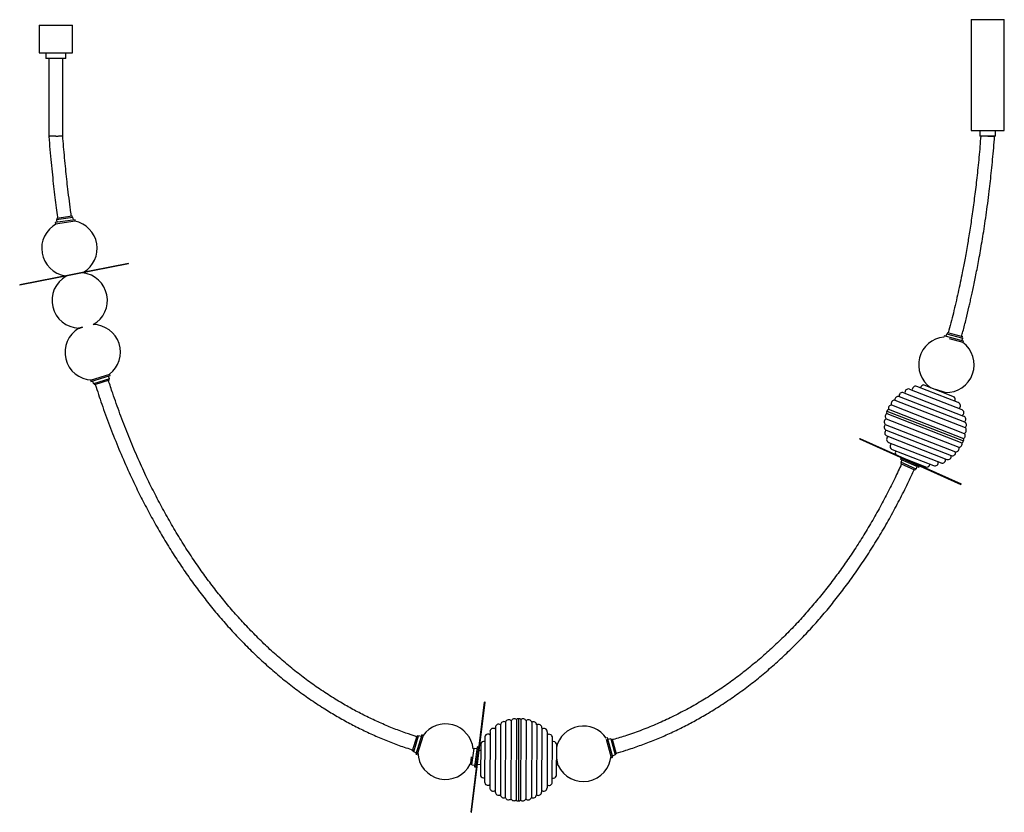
# Paper-space layout '_Normal a' of a CAD drawing. Header units: millimetres. Extents: x -917 to 858, y -805 to 625.
import ezdxf

# ---------------------------------------------------------------- set-up
doc = ezdxf.new("R2010")
doc.units = ezdxf.units.MM

psp = doc.layouts.new('_Normal a')

# ---------------------------------------------------------------- linework, layer by layer
at = {"color": 7, "linetype": 'Continuous', "lineweight": 25}
for p, q in [((797.9, 624.9), (797.9, 424.9)), ((797.9, 624.9), (857.9, 624.9)), ((857.9, 424.9), (857.9, 624.9)), ((-882.1, 614.9), (-882.1, 564.9)), ((-882.1, 614.9), (-822.1, 614.9)), ((-822.1, 564.9), (-822.1, 614.9)), ((-882.1, 564.9), (-822.1, 564.9)), ((-869.9, 564.9), (-869.9, 554.9)), ((-834.3, 554.9), (-869.9, 554.9)), ((-864.6, 554.9), (-864.6, 414.4)), ((-839.6, 415.3), (-839.6, 554.9)), ((-834.3, 554.9), (-834.3, 564.9)), ((797.9, 424.9), (857.9, 424.9)), ((813.5, 424.9), (813.5, 414.9)), ((842.3, 414.9), (813.5, 414.9)), ((840.4, 414.4), (840.4, 414.9)), ((842.3, 414.9), (842.3, 424.9)), ((-850.9, 264.2), (-821.2, 268.5)), ((-850.2, 266.8), (-822.6, 270.8)), ((-850.2, 266.8), (-849.9, 264.3)), ((-822.2, 268.4), (-822.6, 270.8)), ((-820.5, 263.6), (-821.2, 268.5)), ((-817.3, 264), (-853.3, 258.8)), ((-853.3, 258.8), (-852.9, 256.3)), ((-817, 261.6), (-852.9, 256.3)), ((-850.9, 264.2), (-850.2, 259.3)), ((-817, 261.6), (-817.3, 264)), ((-721, 185.3), (-917.2, 146.8)), ((-720.8, 184.3), (-917, 145.9)), ((-720.8, 184.3), (-721, 185.3)), ((-917.2, 146.8), (-917, 145.9)), ((-804.2, 70), (-810.8, 68.5)), ((-810.8, 68.1), (-804.2, 70)), ((-810.1, 68.7), (-810, 68.4)), ((749.5, 54.4), (748.9, 52.2)), ((784.6, 44.9), (749.5, 54.4)), ((753.9, 58.4), (752.6, 53.6)), ((753.9, 58.4), (782.9, 50.6)), ((755.5, 60.6), (754.9, 58.2)), ((755.5, 60.6), (782.5, 53.3)), ((781.9, 50.9), (782.5, 53.3)), ((784, 42.5), (759.1, 49.3)), ((781.6, 45.8), (782.9, 50.6)), ((784, 42.5), (784.6, 44.9)), ((-789.5, -25.6), (-754.8, -14.6)), ((-788.7, -28), (-754, -17)), ((-754, -17), (-754.8, -14.6)), ((-789.5, -25.6), (-788.7, -28)), ((-785.7, -27), (-784.2, -31.8)), ((-755.6, -22.7), (-784.2, -31.8)), ((-783.2, -31.5), (-782.4, -33.8)), ((-755.8, -25.4), (-782.4, -33.8)), ((-755.6, -22.7), (-757.1, -18)), ((-755.8, -25.4), (-756.5, -23)), ((712.9, -34), (767.3, -55.2)), ((676.5, -48.1), (784.6, -90.3)), ((686.9, -41.7), (781.3, -78.5)), ((775, -65.8), (700.1, -36.6)), ((751.4, -47.6), (734.5, -42.4)), ((750.2, -48.6), (750.7, -47.3)), ((654.5, -70.1), (785.8, -121.3)), ((660.5, -61.3), (787.3, -110.8)), ((668.4, -54.9), (785.9, -100.7)), ((646.2, -81.2), (784.4, -135.1)), ((646.2, -85.5), (781.5, -138.3)), ((649.2, -77.9), (784.4, -130.7)), ((643.3, -105.4), (770.1, -154.9)), ((644.8, -94.9), (776.1, -146.2)), ((644.8, -115.5), (762.2, -161.4)), ((597.6, -130.5), (597.1, -131.4)), ((597.1, -131.4), (779.5, -213.5)), ((597.6, -130.5), (779.9, -212.6)), ((646.1, -126), (754.2, -168.2)), ((649.4, -137.7), (743.8, -174.6)), ((655.7, -150.4), (730.5, -179.6)), ((671.6, -165.3), (670.6, -167.6)), ((670.6, -167.6), (703.7, -182.5)), ((672.4, -173.8), (671.3, -176.1)), ((696.8, -187.6), (671.3, -176.1)), ((673.5, -168.9), (671.4, -173.4)), ((698.8, -185.8), (671.4, -173.4)), ((671.6, -165.3), (704.8, -180.3)), ((676.9, -167.3), (676.8, -167.6)), ((678.1, -166.8), (717.8, -182.3)), ((700.1, -176.7), (700.6, -175.5)), ((696.8, -187.6), (697.8, -185.4)), ((698.8, -185.8), (700.8, -181.2)), ((699.5, -177.9), (699.6, -177.6)), ((703.7, -182.5), (704.8, -180.3)), ((779.5, -213.5), (779.9, -212.6)), ((-103.4, -804.8), (-79.2, -606.2)), ((-102.4, -804.9), (-78.2, -606.4)), ((-78.2, -606.4), (-79.2, -606.2)), ((-21.7, -637.5), (-22.2, -782.7)), ((-17.7, -636), (-18.2, -784.3)), ((-13.6, -637.6), (-14.1, -782.7)), ((-59.6, -652), (-59.9, -768)), ((-50.3, -647), (-50.7, -773.1)), ((-41.4, -642), (-41.8, -778.1)), ((-31, -639.6), (-31.5, -780.6)), ((-4.3, -639.7), (-4.8, -780.7)), ((6, -642.2), (5.5, -778.3)), ((14.8, -647.2), (14.4, -773.3)), ((24.1, -652.3), (23.7, -768.3)), ((-209, -694), (-200.8, -667.2)), ((-206.9, -695.7), (-198.1, -667)), ((-192.4, -665.4), (-203.1, -700.2)), ((-198.4, -668), (-200.8, -667.2)), ((-190, -666.1), (-200.7, -700.9)), ((-193.4, -668.4), (-198.1, -667)), ((-190, -666.1), (-192.4, -665.4)), ((-78.9, -669.8), (-79.1, -750.1)), ((-69.3, -659.3), (-69.6, -760.6)), ((33.8, -659.7), (33.5, -761)), ((43, -750.5), (43.3, -670.2)), ((142.7, -670.6), (140.4, -671.3)), ((149.8, -706.4), (140.9, -673.5)), ((152.2, -705.7), (142.7, -670.6)), ((148.4, -672.4), (143.5, -673.7)), ((148.4, -672.4), (156.2, -701.3)), ((151, -672.7), (148.6, -673.4)), ((151, -672.7), (158.4, -699.7)), ((-101.8, -719.3), (-97.9, -689.5)), ((-98, -690.6), (-99.8, -690.3)), ((-92.9, -690.2), (-97.9, -689.5)), ((-92.5, -687), (-97.2, -723.1)), ((-90.1, -687.4), (-94.7, -723.4)), ((-90.1, -687.4), (-92.5, -687)), ((-86, -680.7), (-86.2, -739.1)), ((50.3, -681.2), (50.2, -739.6)), ((144.3, -676), (144, -676.1)), ((-209, -694), (-206.6, -694.7)), ((-206.9, -695.7), (-202.1, -697.1)), ((-203.1, -700.2), (-200.7, -700.9)), ((-199.5, -697.2), (-199.3, -696.5)), ((-103, -709.3), (-104.9, -718.2)), ((-104.1, -717.9), (-102.4, -704.6)), ((-89.8, -693), (-90.8, -692.9)), ((-86, -693.4), (-88.8, -693.1)), ((53.7, -720.6), (51.3, -707.4)), ((148.3, -700.9), (148.5, -700.8)), ((149.8, -706.4), (152.2, -705.7)), ((151.4, -702.7), (156.2, -701.3)), ((156, -700.4), (158.4, -699.7)), ((-104.5, -716.3), (-103.9, -716.4)), ((-104.1, -717.9), (-101.6, -718.3)), ((-101.8, -719.3), (-96.8, -719.9)), ((-97.2, -723.1), (-94.7, -723.4)), ((-94, -717.6), (-92.8, -717.8)), ((-91.8, -717.9), (-86.1, -718.6)), ((50.2, -719.1), (53.4, -718.7)), ((-103.4, -804.8), (-102.4, -804.9))]:
    psp.add_line(p, q, dxfattribs=at)
for centre, radius, start, end in [((-827.6, 212.4), 50, 117.8696, 261.5758), ((-827.6, 212.4), 50, 300.5767, 78.694), ((-809.1, 118.5), 50, 119.0048, 268.0994), ((-809.1, 118.5), 50, 299.4235, 83.1478), ((-785.6, 25), 50, 307.4667, 88.8764), ((-785.6, 25), 50, 120.2505, 267.6036), ((753.5, 2.4), 50, 95.2633, 235.4129), ((753.5, 2.4), 50, 267.603, 53.8983), ((712.9, -40), 6, 89.5393, 173.3909), ((674.3, -53.7), 6, 68.6773, 191.7191), ((684.7, -47.2), 5.94, 68.6773, 198.4983), ((697.9, -42.2), 6, 68.6773, 194.5299), ((655.1, -76.2), 6.16, 95.2812, 196.4945), ((660.4, -67.7), 6.36, 88.9497, 201.7847), ((666.5, -60.6), 6, 71.0111, 187.5974), ((763.3, -59.7), 6, 323.9637, 47.8154), ((772.8, -71.4), 6, 302.8247, 68.6773), ((649.4, -90.8), 6.16, 120.8601, 222.0735), ((651.8, -83.3), 6, 158.6846, 201.3395), ((651.8, -83.3), 6, 116.0151, 158.6701), ((779.1, -84), 5.94, 298.8564, 68.6773), ((647.6, -100.7), 6.36, 115.57, 228.405), ((647.2, -110), 6, 129.7573, 246.3436), ((782.4, -95.8), 6, 305.6356, 68.6773), ((783.5, -106.2), 6, 309.7573, 66.3436), ((648.3, -120.4), 6, 125.6356, 248.6773), ((781.3, -125.4), 6.16, 300.8601, 42.0735), ((783.1, -115.6), 6.36, 295.57, 48.405), ((651.6, -132.2), 5.94, 118.8564, 248.6773), ((657.9, -144.8), 6, 122.8247, 248.6773), ((775.6, -140.1), 6.16, 275.2812, 16.4945), ((778.8, -132.9), 6, 296.0151, 338.6701), ((778.8, -132.9), 6, 338.6846, 21.3395), ((667.4, -156.6), 6, 143.9637, 210.5706), ((764.2, -155.7), 6, 251.0111, 7.5974), ((770.2, -148.5), 6.36, 268.9497, 21.7847), ((717.8, -176.3), 6, 269.5393, 353.3909), ((732.7, -174), 6, 248.6773, 14.5299), ((745.9, -169), 5.94, 248.6773, 18.4983), ((756.3, -162.6), 6, 248.6773, 11.7191), ((-35.4, -644.3), 6.36, 46.7083, 159.5433), ((-25.5, -642.4), 6.16, 51.9984, 153.2118), ((-17.7, -642), 6, 89.8229, 132.4778), ((-17.7, -642), 6, 47.1534, 89.8084), ((-9.9, -642.5), 6.16, 26.4195, 127.6328), ((0, -644.4), 6.36, 20.088, 132.923), ((-149.5, -695.5), 50, 5.9123, 144.2207), ((-63.4, -659.3), 5.94, 49.9947, 179.8156), ((-53.6, -652), 6, 56.7739, 179.8156), ((-44.3, -647.3), 6, 60.8956, 177.4819), ((8.8, -647.4), 6, 2.1494, 118.7357), ((18.1, -652.3), 6, 359.8156, 122.8574), ((27.9, -659.6), 5.94, 359.8156, 129.6366), ((99, -699.3), 50, 34.141, 166.748), ((-72.9, -669.8), 6, 53.963, 179.8156), ((37.3, -670.2), 6, 359.8156, 125.6682), ((-80.4, -682.9), 6, 75.102, 158.9537), ((44.7, -683.3), 6, 20.6776, 104.5293), ((-149.5, -695.5), 50, 181.9928, 333.0378), ((99, -699.3), 50, 205.1833, 355.9232), ((-80.6, -737), 6, 200.6776, 284.5293), ((44.6, -737.4), 6, 255.102, 338.9537), ((-73.1, -750.1), 6, 179.8156, 305.6682), ((-63.7, -760.7), 5.94, 179.8156, 309.6366), ((27.5, -760.9), 5.94, 229.9947, 359.8156), ((37, -750.5), 6, 233.963, 359.8156), ((-53.9, -768), 6, 179.8156, 302.8574), ((-44.7, -772.8), 6, 182.1494, 298.7357), ((-35.8, -775.9), 6.36, 200.088, 312.923), ((-26, -777.8), 6.16, 206.4195, 307.6328), ((-10.3, -777.9), 6.16, 231.9984, 333.2118), ((-0.4, -776), 6.36, 226.7083, 339.5433), ((8.4, -773), 6, 240.8956, 357.4819), ((17.7, -768.3), 6, 236.7739, 359.8156), ((-18.1, -778.3), 6, 227.1534, 269.8084), ((-18.1, -778.3), 6, 269.8229, 312.4778)]:
    psp.add_arc(centre, radius, start, end, dxfattribs=at)
for points, knots in [([(-852.1, 414.9), (-852.1, 414.9), (-852.5, 414.8), (-853.7, 414.8), (-855.4, 414.7), (-857.4, 414.7), (-859.2, 414.6), (-860.9, 414.5), (-862.3, 414.5), (-863.4, 414.4), (-864.1, 414.4), (-864.6, 414.4), (-864.6, 414.4), (-864.6, 414.4)], [0, 0, 0, 0, 0.004166, 0.062848, 0.168732, 0.277682, 0.383567, 0.492521, 0.598275, 0.707092, 0.812829, 0.921631, 1, 1, 1, 1]), ([(-864.6, 414.4), (-864, 406.4), (-862.8, 390.6), (-860.7, 367.5), (-858.4, 345.3), (-856.1, 324.3), (-853.8, 304.6), (-851.4, 286.2), (-849.7, 273.8), (-848.9, 267.7), (-848.8, 267)], [0, 0, 0, 0, 0.1621772, 0.3204888, 0.4706295, 0.6127985, 0.7471839, 0.8739621, 0.9866774, 1, 1, 1, 1]), ([(-852.1, 414.9), (-852.1, 414.9), (-851.7, 414.9), (-850.6, 414.9), (-848.8, 415), (-846.8, 415.1), (-845, 415.1), (-843.4, 415.2), (-842, 415.2), (-840.9, 415.3), (-840.1, 415.3), (-839.7, 415.3), (-839.6, 415.3), (-839.6, 415.3)], [0, 0, 0, 0, 0.004166, 0.062847, 0.168728, 0.277677, 0.383559, 0.492512, 0.598263, 0.707078, 0.812812, 0.921611, 1, 1, 1, 1]), ([(-824, 270.6), (-824.3, 272.6), (-825.6, 281.5), (-827.7, 297.7), (-830.2, 317.9), (-832.4, 337.4), (-834.4, 356.2), (-836.3, 375.7), (-838.1, 395.5), (-839.1, 408.8), (-839.6, 415.3)], [0, 0, 0, 0, 0.041841, 0.184977, 0.336077, 0.460522, 0.590116, 0.724971, 0.865202, 1, 1, 1, 1]), ([(815.3, 414.9), (814.9, 408.7), (813.9, 395.9), (812.2, 376.8), (810.3, 358), (808.4, 339.9), (806.4, 322.8), (804.4, 306.5), (802.3, 290.5), (800.2, 274.8), (797.9, 259.6), (795.7, 245.3), (793.6, 231.9), (791.3, 218.5), (789, 205.2), (786.6, 192.1), (784.3, 180.1), (780.5, 160.4), (774.6, 132.3), (766.3, 96.1), (760, 72), (756.9, 60.2)], [0, 0, 0, 0, 0.05176, 0.106846, 0.159514, 0.209814, 0.257794, 0.3035, 0.346976, 0.392273, 0.434972, 0.475123, 0.512771, 0.547957, 0.588539, 0.625407, 0.65865, 0.690612, 0.792629, 0.898426, 1, 1, 1, 1]), ([(781, 53.7), (781.8, 56.6), (784.6, 66.9), (789, 84.5), (793.2, 101.9), (796.2, 115), (798.3, 124.4), (800.6, 134.7), (803, 146), (805.5, 158.2), (808.1, 171.3), (810.8, 185.4), (813.6, 200.4), (816.4, 216.7), (819.3, 234.1), (822.2, 252.7), (825.1, 272.5), (828, 293.5), (830.6, 314.1), (832.9, 333.9), (834.9, 353.1), (836.9, 373), (838.8, 393.5), (839.8, 407.4), (840.4, 414.4)], [0, 0, 0, 0, 0.024632, 0.087802, 0.148159, 0.1718, 0.197942, 0.226747, 0.258254, 0.292501, 0.328848, 0.367927, 0.409787, 0.454481, 0.502958, 0.554496, 0.609163, 0.667033, 0.728185, 0.778588, 0.831111, 0.885797, 0.942694, 1, 1, 1, 1]), ([(827.9, 414.9), (827.9, 414.9), (828.3, 414.8), (829.4, 414.8), (831.2, 414.7), (833.2, 414.7), (835, 414.6), (836.7, 414.5), (838, 414.5), (839.1, 414.4), (839.9, 414.4), (840.3, 414.4), (840.4, 414.4), (840.4, 414.4)], [0, 0, 0, 0, 0.004139, 0.062874, 0.168758, 0.27771, 0.383595, 0.49255, 0.598302, 0.707116, 0.81285, 0.921649, 1, 1, 1, 1]), ([(-781, -33.4), (-777.1, -45.2), (-769, -69.9), (-755.5, -107.1), (-740.5, -145), (-724.4, -182.5), (-708.3, -216.9), (-692.7, -248.1), (-677.6, -276.4), (-661.7, -304.2), (-645.1, -331.7), (-627.9, -358.1), (-610.4, -383.6), (-592.5, -408), (-573.8, -432), (-554.4, -455.3), (-534.2, -478), (-513.3, -500.1), (-491.7, -521.4), (-469.3, -541.9), (-446.2, -561.6), (-422.4, -580.4), (-397.9, -598.3), (-373.9, -614.3), (-350.5, -628.7), (-327.9, -641.6), (-304.8, -653.6), (-281.3, -664.8), (-257.4, -675), (-233.2, -684.4), (-216.7, -689.8), (-208.6, -692.5)], [0, 0, 0, 0, 0.0409932, 0.0859944, 0.1309979, 0.1759863, 0.2209871, 0.2563417, 0.2916881, 0.3270421, 0.3623947, 0.3977398, 0.4312146, 0.4646893, 0.4981596, 0.5316311, 0.565103, 0.5985737, 0.6320422, 0.6655105, 0.6989801, 0.7324438, 0.765909, 0.7993759, 0.8280552, 0.8567389, 0.885426, 0.9141036, 0.9427861, 0.9714735, 1, 1, 1, 1]), ([(-201.2, -668.5), (-207.9, -666.4), (-222.6, -661.6), (-245, -653), (-268.4, -643.2), (-291.3, -632.4), (-313.9, -620.8), (-337.2, -607.6), (-361.2, -592.8), (-385.7, -576.3), (-409.5, -558.8), (-432.7, -540.3), (-455.2, -521), (-476.9, -500.9), (-497.9, -480.1), (-518.2, -458.5), (-537.7, -436.3), (-556.6, -413.5), (-574.7, -390.1), (-592.8, -365.2), (-610.8, -338.8), (-628.6, -310.8), (-645.5, -282.3), (-661.7, -253.3), (-677, -223.9), (-692.3, -192.3), (-707.6, -158.5), (-722.6, -122.5), (-736.6, -86), (-748.1, -53.7), (-754.6, -33.6), (-757.2, -25.9)], [0, 0, 0, 0, 0.023884, 0.052608, 0.081332, 0.110068, 0.138794, 0.167523, 0.201048, 0.234567, 0.268089, 0.301615, 0.335137, 0.368663, 0.40219, 0.435718, 0.469246, 0.502777, 0.536312, 0.569842, 0.607401, 0.644964, 0.682519, 0.720082, 0.75765, 0.795206, 0.83948, 0.88376, 0.928024, 0.972307, 1, 1, 1, 1]), ([(672.5, -176.7), (668.7, -185), (660.5, -202.9), (646.9, -229.7), (632.2, -257.3), (616.8, -284.5), (600.6, -311.2), (584, -337), (566.9, -361.9), (549.5, -385.8), (531.3, -409.2), (512.5, -432), (493, -454.3), (472.7, -475.9), (451.7, -496.7), (430, -516.9), (407.6, -536.3), (384.5, -554.8), (360.8, -572.4), (336.3, -589.1), (311.2, -604.8), (285.5, -619.4), (259.2, -633), (232.3, -645.3), (204.9, -656.6), (178.3, -665.9), (160.5, -671.7), (151.9, -674), (151.4, -674.1)], [0, 0, 0, 0, 0.037161, 0.079219, 0.121267, 0.163325, 0.205383, 0.24743, 0.287254, 0.327078, 0.366895, 0.406713, 0.446532, 0.486347, 0.52616, 0.565973, 0.605787, 0.645596, 0.685405, 0.725216, 0.765019, 0.804828, 0.84463, 0.884425, 0.924233, 0.964024, 0.998137, 1, 1, 1, 1]), ([(157.9, -698.1), (163.8, -696.5), (178.1, -692.4), (200.3, -684.8), (224.6, -675.6), (248.6, -665.5), (272.1, -654.4), (295.3, -642.5), (319.2, -629.1), (343.9, -614), (369.1, -597.1), (393.7, -579.3), (417.5, -560.5), (440.7, -540.9), (463.1, -520.4), (484.8, -499.2), (505.8, -477.3), (526.1, -454.6), (545.6, -431.4), (564.4, -407.5), (583.2, -382.2), (601.9, -355.2), (620.4, -326.7), (638.1, -297.7), (654.9, -268.1), (670.8, -238), (684.3, -211), (692.2, -193.8), (695.3, -187)], [0, 0, 0, 0, 0.023993, 0.057986, 0.091971, 0.125952, 0.159947, 0.193934, 0.227919, 0.267577, 0.30723, 0.346884, 0.386544, 0.426202, 0.465861, 0.505523, 0.545185, 0.584848, 0.624511, 0.664176, 0.70384, 0.748263, 0.792693, 0.837118, 0.881544, 0.925979, 0.970406, 1, 1, 1, 1])]:
    psp.add_open_spline(points, degree=3, knots=knots, dxfattribs=at)

doc.saveas('drawing.dxf')
